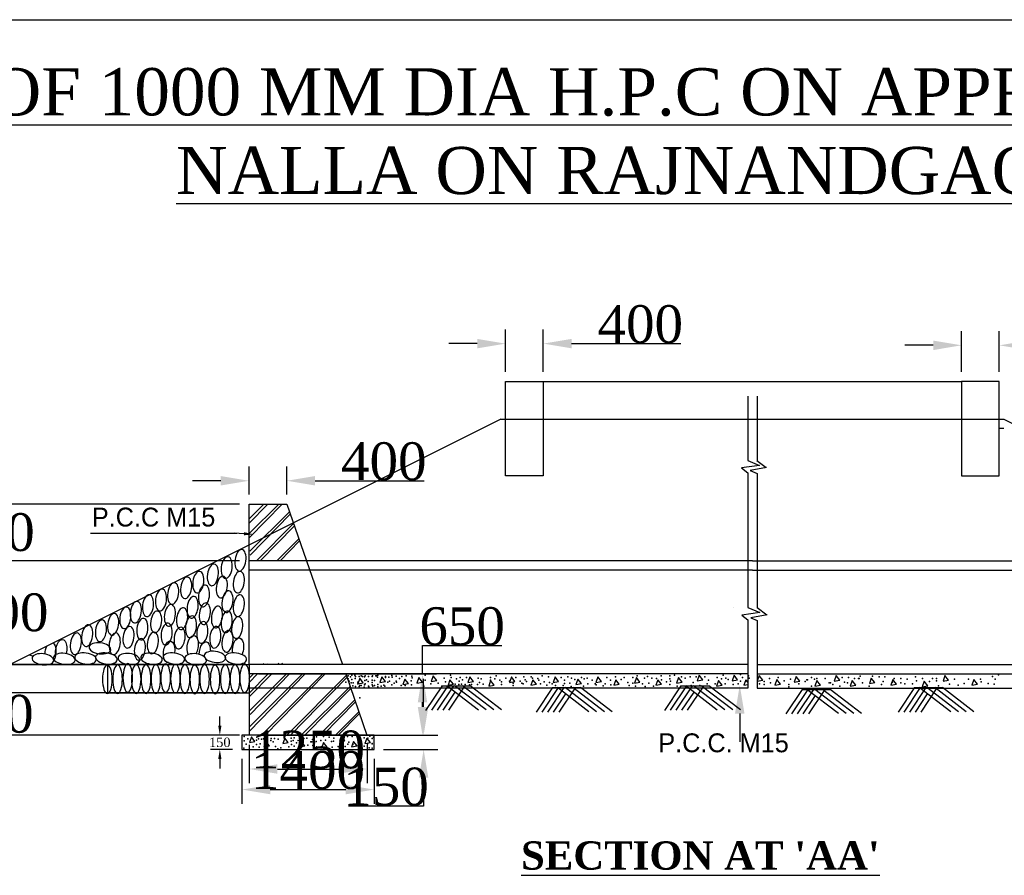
# Model space of a CAD drawing. Header units: millimetres. Extents: x -1995464 to 2763072, y 540154 to 1556955.
# Tile 3 of 24: x 1275063 to 1285497, y 1326621 to 1335686. Entities that reach past the tile are written whole.
import ezdxf

# ---------------------------------------------------------------- set-up
doc = ezdxf.new("R2010")
doc.units = ezdxf.units.MM
doc.header["$MEASUREMENT"] = 0
doc.styles.get("Standard").update_dxf_attribs({"font": 'times.ttf'})
doc.dimstyles.get("Standard").update_dxf_attribs({"dimtxt": 400, "dimasz": 300, "dimexe": 150, "dimexo": 100, "dimgap": 0.09, "dimtad": 1, "dimtih": 1, "dimtoh": 1, "dimdec": 0, "dimzin": 0, "dimdsep": 46, "dimtxsty": 'Standard', "dimcen": 0.09, "dimadec": 0, "dimazin": 0, "dimtfac": 1, "dimtdec": 0, "dimtofl": 0, "dimtmove": 0, "dimatfit": 3, "dimfxl": 150, "dimtolj": 1, "dimtzin": 0, "dimarcsym": 0})

# ---------------------------------------------------------------- blocks, each defined once
blk = doc.blocks.new('*D70')
at = {"color": 0, "lineweight": -2, "transparency": 16777216}
for p, q in [((1285044, 1331954), (1285044, 1332386)), ((1285444, 1331954), (1285444, 1332386)), ((1284744, 1332236), (1284444, 1332236)), ((1285744, 1332236), (1286899, 1332236))]:
    blk.add_line(p, q, dxfattribs=at)
at = {"color": 0, "lineweight": 25, "transparency": 16777216}
for points in [[(1284744, 1332286), (1284744, 1332186), (1285044, 1332236)], [(1285744, 1332286), (1285744, 1332186), (1285444, 1332236)]]:
    blk.add_solid(points, dxfattribs=at)
at = {"layer": 'Defpoints', "color": 0, "lineweight": 25, "transparency": 16777216}
for p in [(1285444, 1332236), (1285044, 1331854), (1285444, 1331854)]:
    blk.add_point(p, dxfattribs=at)
at = {"color": 0, "transparency": 16777216, "insert": (1286471, 1332440), "char_height": 400, "attachment_point": 5}
blk.add_mtext('\\A1;400', dxfattribs=at)
blk = doc.blocks.new('*D71')
at = {"color": 0, "lineweight": -2, "transparency": 16777216}
for p, q in [((1280212, 1331954), (1280212, 1332404)), ((1280612, 1331954), (1280612, 1332404)), ((1279912, 1332254), (1279612, 1332254)), ((1280912, 1332254), (1282068, 1332254))]:
    blk.add_line(p, q, dxfattribs=at)
at = {"color": 0, "lineweight": 25, "transparency": 16777216}
for points in [[(1279912, 1332304), (1279912, 1332204), (1280212, 1332254)], [(1280912, 1332304), (1280912, 1332204), (1280612, 1332254)]]:
    blk.add_solid(points, dxfattribs=at)
at = {"layer": 'Defpoints', "color": 0, "lineweight": 25, "transparency": 16777216}
for p in [(1280612, 1332254), (1280212, 1331854), (1280612, 1331854)]:
    blk.add_point(p, dxfattribs=at)
at = {"color": 0, "transparency": 16777216, "insert": (1281640, 1332458), "char_height": 400, "attachment_point": 5}
blk.add_mtext('\\A1;400', dxfattribs=at)
blk = doc.blocks.new('*D75')
at = {"color": 0, "lineweight": -2, "transparency": 16777216}
for p, q in [((1279344, 1328404), (1279344, 1328704)), ((1278919, 1328104), (1279494, 1328104)), ((1278919, 1327954), (1279494, 1327954)), ((1279344, 1327654), (1279344, 1327354)), ((1279344, 1327354), (1278548, 1327354))]:
    blk.add_line(p, q, dxfattribs=at)
at = {"color": 0, "lineweight": 25, "transparency": 16777216}
for points in [[(1279294, 1328404), (1279394, 1328404), (1279344, 1328104)], [(1279294, 1327654), (1279394, 1327654), (1279344, 1327954)]]:
    blk.add_solid(points, dxfattribs=at)
at = {"layer": 'Defpoints', "color": 0, "lineweight": 25, "transparency": 16777216}
for p in [(1278819, 1328104), (1278819, 1327954), (1279344, 1327954)]:
    blk.add_point(p, dxfattribs=at)
at = {"color": 0, "transparency": 16777216, "insert": (1278946, 1327558), "char_height": 400, "attachment_point": 5}
blk.add_mtext('\\A1;150', dxfattribs=at)
blk = doc.blocks.new('*D76')
at = {"color": 0, "lineweight": -2, "transparency": 16777216}
for p, q in [((1277494, 1328004), (1277494, 1327597)), ((1278744, 1328004), (1278744, 1327597)), ((1277794, 1327747), (1278444, 1327747))]:
    blk.add_line(p, q, dxfattribs=at)
at = {"color": 0, "lineweight": 25, "transparency": 16777216}
for points in [[(1277794, 1327797), (1277794, 1327697), (1277494, 1327747)], [(1278444, 1327797), (1278444, 1327697), (1278744, 1327747)]]:
    blk.add_solid(points, dxfattribs=at)
at = {"layer": 'Defpoints', "color": 0, "lineweight": 25, "transparency": 16777216}
for p in [(1277494, 1328104), (1278744, 1328104), (1278744, 1327747)]:
    blk.add_point(p, dxfattribs=at)
at = {"color": 0, "transparency": 16777216, "insert": (1278119, 1327951), "char_height": 400, "attachment_point": 5}
blk.add_mtext('\\A1;1250', dxfattribs=at)
blk = doc.blocks.new('*D77')
at = {"color": 0, "lineweight": -2, "transparency": 16777216}
for p, q in [((1277419, 1327854), (1277419, 1327379)), ((1278819, 1327854), (1278819, 1327379)), ((1277719, 1327529), (1278519, 1327529))]:
    blk.add_line(p, q, dxfattribs=at)
at = {"color": 0, "lineweight": 25, "transparency": 16777216}
for points in [[(1277719, 1327579), (1277719, 1327479), (1277419, 1327529)], [(1278519, 1327579), (1278519, 1327479), (1278819, 1327529)]]:
    blk.add_solid(points, dxfattribs=at)
at = {"layer": 'Defpoints', "color": 0, "lineweight": 25, "transparency": 16777216}
for p in [(1277419, 1327954), (1278819, 1327954), (1278819, 1327529)]:
    blk.add_point(p, dxfattribs=at)
at = {"color": 0, "transparency": 16777216, "insert": (1278119, 1327733), "char_height": 400, "attachment_point": 5}
blk.add_mtext('\\A1;1400', dxfattribs=at)
blk = doc.blocks.new('*D78')
at = {"color": 0, "lineweight": -2, "transparency": 16777216}
for p, q in [((1274763, 1329154), (1274763, 1329454)), ((1277394, 1328854), (1274613, 1328854)), ((1277394, 1328554), (1274613, 1328554)), ((1274763, 1328254), (1274763, 1327954)), ((1274763, 1327954), (1273922, 1327954))]:
    blk.add_line(p, q, dxfattribs=at)
at = {"color": 0, "lineweight": 25, "transparency": 16777216}
for points in [[(1274713, 1329154), (1274813, 1329154), (1274763, 1328854)], [(1274713, 1328254), (1274813, 1328254), (1274763, 1328554)]]:
    blk.add_solid(points, dxfattribs=at)
at = {"layer": 'Defpoints', "color": 0, "lineweight": 25, "transparency": 16777216}
for p in [(1277494, 1328854), (1274763, 1328554), (1277494, 1328554)]:
    blk.add_point(p, dxfattribs=at)
at = {"color": 0, "transparency": 16777216, "insert": (1274342, 1328158), "char_height": 400, "attachment_point": 5}
blk.add_mtext('\\A1;300', dxfattribs=at)
blk = doc.blocks.new('*D79')
at = {"color": 0, "lineweight": -2, "transparency": 16777216}
for p, q in [((1274758, 1328854), (1274758, 1329154)), ((1277394, 1328554), (1274608, 1328554)), ((1277394, 1328104), (1274608, 1328104)), ((1274758, 1327804), (1274758, 1327504))]:
    blk.add_line(p, q, dxfattribs=at)
at = {"color": 0, "lineweight": 25, "transparency": 16777216}
for points in [[(1274708, 1328854), (1274808, 1328854), (1274758, 1328554)], [(1274708, 1327804), (1274808, 1327804), (1274758, 1328104)]]:
    blk.add_solid(points, dxfattribs=at)
at = {"layer": 'Defpoints', "color": 0, "lineweight": 25, "transparency": 16777216}
for p in [(1277494, 1328554), (1274758, 1328104), (1277494, 1328104)]:
    blk.add_point(p, dxfattribs=at)
at = {"color": 0, "transparency": 16777216, "insert": (1274758, 1328329), "char_height": 400, "attachment_point": 5}
blk.add_mtext('\\A1;450', dxfattribs=at)
blk = doc.blocks.new('*D80')
at = {"color": 0, "lineweight": -2, "transparency": 16777216}
for p, q in [((1277394, 1329954), (1274614, 1329954)), ((1274764, 1329654), (1274764, 1329608)), ((1274764, 1329154), (1274764, 1329201)), ((1277394, 1328854), (1274614, 1328854))]:
    blk.add_line(p, q, dxfattribs=at)
at = {"color": 0, "lineweight": 25, "transparency": 16777216}
for points in [[(1274714, 1329654), (1274814, 1329654), (1274764, 1329954)], [(1274714, 1329154), (1274814, 1329154), (1274764, 1328854)]]:
    blk.add_solid(points, dxfattribs=at)
at = {"layer": 'Defpoints', "color": 0, "lineweight": 25, "transparency": 16777216}
for p in [(1274764, 1329954), (1277494, 1329954), (1277494, 1328854)]:
    blk.add_point(p, dxfattribs=at)
at = {"color": 0, "transparency": 16777216, "insert": (1274764, 1329404), "char_height": 400, "attachment_point": 5}
blk.add_mtext('\\A1;1100', dxfattribs=at)
blk = doc.blocks.new('*D81')
at = {"color": 0, "lineweight": -2, "transparency": 16777216}
for p, q in [((1274770, 1330854), (1274770, 1331154)), ((1277394, 1330554), (1274620, 1330554)), ((1277394, 1329954), (1274620, 1329954)), ((1274770, 1329654), (1274770, 1329354))]:
    blk.add_line(p, q, dxfattribs=at)
at = {"color": 0, "lineweight": 25, "transparency": 16777216}
for points in [[(1274720, 1330854), (1274820, 1330854), (1274770, 1330554)], [(1274720, 1329654), (1274820, 1329654), (1274770, 1329954)]]:
    blk.add_solid(points, dxfattribs=at)
at = {"layer": 'Defpoints', "color": 0, "lineweight": 25, "transparency": 16777216}
for p in [(1277494, 1330554), (1274770, 1329954), (1277494, 1329954)]:
    blk.add_point(p, dxfattribs=at)
at = {"color": 0, "transparency": 16777216, "insert": (1274770, 1330254), "char_height": 400, "attachment_point": 5}
blk.add_mtext('\\A1;600', dxfattribs=at)
blk = doc.blocks.new('*D82')
at = {"color": 0, "lineweight": -2, "transparency": 16777216}
for p, q in [((1277494, 1330654), (1277494, 1330951)), ((1277894, 1330654), (1277894, 1330951)), ((1277194, 1330801), (1276894, 1330801)), ((1278194, 1330801), (1279350, 1330801))]:
    blk.add_line(p, q, dxfattribs=at)
at = {"color": 0, "lineweight": 25, "transparency": 16777216}
for points in [[(1277194, 1330851), (1277194, 1330751), (1277494, 1330801)], [(1278194, 1330851), (1278194, 1330751), (1277894, 1330801)]]:
    blk.add_solid(points, dxfattribs=at)
at = {"layer": 'Defpoints', "color": 0, "lineweight": 25, "transparency": 16777216}
for p in [(1277894, 1330801), (1277494, 1330554), (1277894, 1330554)]:
    blk.add_point(p, dxfattribs=at)
at = {"color": 0, "transparency": 16777216, "insert": (1278922, 1331005), "char_height": 400, "attachment_point": 5}
blk.add_mtext('\\A1;400', dxfattribs=at)
blk = doc.blocks.new('*D69')
at = {"color": 0, "lineweight": -2, "transparency": 16777216}
for p, q in [((1279332, 1328754), (1279332, 1329054)), ((1279332, 1329054), (1280172, 1329054)), ((1277594, 1328754), (1279482, 1328754)), ((1279332, 1328404), (1279332, 1328454)), ((1277594, 1328104), (1279482, 1328104))]:
    blk.add_line(p, q, dxfattribs=at)
at = {"color": 0, "lineweight": 25, "transparency": 16777216}
for points in [[(1279282, 1328454), (1279382, 1328454), (1279332, 1328754)], [(1279282, 1328404), (1279382, 1328404), (1279332, 1328104)]]:
    blk.add_solid(points, dxfattribs=at)
at = {"layer": 'Defpoints', "color": 0, "lineweight": 25, "transparency": 16777216}
for p in [(1277494, 1328754), (1279332, 1328754), (1277494, 1328104)]:
    blk.add_point(p, dxfattribs=at)
at = {"color": 0, "transparency": 16777216, "insert": (1279752, 1329258), "char_height": 400, "attachment_point": 5}
blk.add_mtext('\\A1;650', dxfattribs=at)

msp = doc.modelspace()

# ---------------------------------------------------------------- linework, layer by layer
at = {"color": 0}
for p, q in [((1266081.2, 1335686.2), (1310781.2, 1335686.2)), ((1280212.1, 1331354.2), (1280212.1, 1331854.2)), ((1280212.1, 1331854.2), (1280612.1, 1331854.2)), ((1280612.1, 1331854.2), (1280612.1, 1330854.2)), ((1280612.1, 1331854.2), (1285043.5, 1331854.2)), ((1285443.5, 1331854.2), (1285043.5, 1331854.2)), ((1285043.5, 1331854.2), (1285043.5, 1330854.2)), ((1285443.5, 1331354.2), (1285443.5, 1331854.2)), ((1282777.8, 1331698.4), (1282777.8, 1331016.3)), ((1282877.8, 1331698.4), (1282877.8, 1331013)), ((1280162.1, 1331454.2), (1274962.1, 1328854.2)), ((1280162.1, 1331454.2), (1285493.5, 1331452)), ((1285493.5, 1331452), (1290693.5, 1328852)), ((1280212.1, 1330854.2), (1280212.1, 1331354.2)), ((1285493.5, 1331354.2), (1285443.5, 1331354.2)), ((1285443.5, 1330854.2), (1285443.5, 1331354.2)), ((1282904, 1330964.1), (1282714.1, 1330937.9)), ((1282777.8, 1331017.2), (1282904, 1330964.1)), ((1282875.4, 1331014.7), (1282974.6, 1330941.3)), ((1280612.1, 1330854.2), (1280212.1, 1330854.2)), ((1282714.1, 1330937.9), (1282777.8, 1330884.9)), ((1282777.8, 1330884.9), (1282777.8, 1329457)), ((1282977.8, 1330941.3), (1282805.4, 1330908.9)), ((1282805.4, 1330908.9), (1282877.8, 1330877.3)), ((1282877.8, 1330877.4), (1282877.8, 1329455.2)), ((1285043.5, 1330854.2), (1285443.5, 1330854.2)), ((1277651.6, 1330551.9), (1277492.3, 1330392.8)), ((1277493.8, 1328854.2), (1277493.8, 1330554.2)), ((1277493.8, 1330554.2), (1277893.8, 1330554.2)), ((1277688, 1330548.3), (1277495.2, 1330351.2)), ((1277810, 1330554.2), (1277496.9, 1330241.5)), ((1277846.2, 1330554.2), (1277499.8, 1330199.9)), ((1277893.8, 1330554.2), (1278483.6, 1328854.2)), ((1277921.8, 1330473.4), (1277501.5, 1330053.5)), ((1277930.7, 1330447.9), (1277504.4, 1330012)), ((1277965.5, 1330347.5), (1277571.9, 1329954.2)), ((1277365, 1330240.8), (1275812.7, 1330240.8)), ((1277439.9, 1330239.3), (1277339.8, 1330244.1)), ((1277974, 1330323.1), (1277613.3, 1329954.2)), ((1278021, 1330187.5), (1277787.6, 1329954.2)), ((1278029.2, 1330163.8), (1277824.4, 1329954.2)), ((1282827.8, 1329954.2), (1277493.8, 1329954.2)), ((1282827.8, 1329954.2), (1288161.8, 1329954.2)), ((1282827.8, 1329854.2), (1277493.8, 1329854.2)), ((1282827.8, 1329854.2), (1288161.8, 1329854.2)), ((1282625.5, 1329459.8), (1282625.5, 1329459.8)), ((1282905, 1329404.3), (1282715, 1329378.1)), ((1282780.5, 1329456.6), (1282905, 1329404.3)), ((1282877.8, 1329458.9), (1282982.3, 1329381.4)), ((1282715, 1329378.1), (1282777.8, 1329325.8)), ((1282777.8, 1329325.8), (1282777.8, 1328604.2)), ((1282985.5, 1329381.4), (1282813.1, 1329349.1)), ((1282813.1, 1329349.1), (1282877.8, 1329320.8)), ((1282877.8, 1329320.8), (1282877.8, 1328604.2)), ((1274962.1, 1328854.2), (1277493.8, 1328854.2)), ((1275993.8, 1328854.2), (1275993.8, 1328545)), ((1282777.8, 1328854.2), (1277493.8, 1328854.2)), ((1277493.8, 1328854.2), (1277493.8, 1328104.2)), ((1277652.2, 1328865.6), (1277640.9, 1328854.2)), ((1277688.6, 1328862), (1277681, 1328854.2)), ((1277810.6, 1328867.9), (1277796.9, 1328854.2)), ((1277846.8, 1328867.9), (1277833.5, 1328854.2)), ((1282877.8, 1328854.2), (1288161.8, 1328854.2)), ((1277540.8, 1328754.2), (1277492.9, 1328706.4)), ((1282777.8, 1328754.2), (1277493.8, 1328754.2)), ((1278059.3, 1328754.2), (1277493.8, 1328189.2)), ((1278089.4, 1328754.2), (1277493.8, 1328145)), ((1277493.8, 1328754.2), (1277493.8, 1328654.2)), ((1277583.2, 1328754.2), (1277495.8, 1328664.9)), ((1277696.8, 1328754.2), (1277497.5, 1328555.1)), ((1277735.7, 1328754.2), (1277500.4, 1328513.6)), ((1277889.5, 1328754.2), (1277502.1, 1328367.2)), ((1277924.1, 1328754.2), (1277505, 1328325.6)), ((1278275, 1328754.2), (1277624.4, 1328104.2)), ((1278300.5, 1328754.2), (1277665, 1328104.2)), ((1278524, 1328737.8), (1277899.7, 1328114.2)), ((1278531.6, 1328715.9), (1277933.5, 1328104.2)), ((1278518.3, 1328754.2), (1278743.8, 1328104.2)), ((1278666.8, 1328708.5), (1278645.9, 1328649.5)), ((1278645.9, 1328649.5), (1278705, 1328659.9)), ((1278705, 1328659.9), (1278666.8, 1328708.5)), ((1278901.9, 1328724.1), (1278881.1, 1328665.2)), ((1278881.1, 1328665.2), (1278940.1, 1328675.6)), ((1278940.1, 1328675.6), (1278901.9, 1328724.1)), ((1279144.9, 1328700.6), (1279124.1, 1328641.7)), ((1279183.1, 1328652.1), (1279144.9, 1328700.6)), ((1279293.9, 1328716.3), (1279273.1, 1328657.3)), ((1279273.1, 1328657.3), (1279332.1, 1328667.7)), ((1279332.1, 1328667.7), (1279293.9, 1328716.3)), ((1279445.5, 1328733.6), (1279424.7, 1328674.7)), ((1279424.7, 1328674.7), (1279483.7, 1328685.1)), ((1279483.7, 1328685.1), (1279445.5, 1328733.6)), ((1279623.1, 1328692.8), (1279602.3, 1328633.8)), ((1279661.3, 1328644.2), (1279623.1, 1328692.8)), ((1279834.8, 1328724.1), (1279813.9, 1328665.2)), ((1279813.9, 1328665.2), (1279873, 1328675.6)), ((1279873, 1328675.6), (1279834.8, 1328724.1)), ((1280054.3, 1328685), (1280033.4, 1328626)), ((1280092.5, 1328636.4), (1280054.3, 1328685)), ((1280273.8, 1328724.1), (1280252.9, 1328665.2)), ((1280252.9, 1328665.2), (1280312, 1328675.6)), ((1280312, 1328675.6), (1280273.8, 1328724.1)), ((1280501.1, 1328692.8), (1280480.3, 1328633.8)), ((1280539.3, 1328644.2), (1280501.1, 1328692.8)), ((1280736.3, 1328724.1), (1280715.4, 1328665.2)), ((1280715.4, 1328665.2), (1280774.5, 1328675.6)), ((1280774.5, 1328675.6), (1280736.3, 1328724.1)), ((1280979.3, 1328700.6), (1280958.4, 1328641.7)), ((1281017.5, 1328652.1), (1280979.3, 1328700.6)), ((1281190.9, 1328724.1), (1281170.1, 1328665.2)), ((1281170.1, 1328665.2), (1281229.1, 1328675.6)), ((1281229.1, 1328675.6), (1281190.9, 1328724.1)), ((1281379.1, 1328692.8), (1281358.2, 1328633.8)), ((1281417.3, 1328644.2), (1281379.1, 1328692.8)), ((1281598.6, 1328716.3), (1281577.7, 1328657.3)), ((1281577.7, 1328657.3), (1281636.8, 1328667.7)), ((1281636.8, 1328667.7), (1281598.6, 1328716.3)), ((1281825.9, 1328692.8), (1281805.1, 1328633.8)), ((1281864.1, 1328644.2), (1281825.9, 1328692.8)), ((1282045.4, 1328716.3), (1282024.5, 1328657.3)), ((1282024.5, 1328657.3), (1282083.6, 1328667.7)), ((1282083.6, 1328667.7), (1282045.4, 1328716.3)), ((1282264.9, 1328739.8), (1282244, 1328680.8)), ((1282244, 1328680.8), (1282303.1, 1328691.2)), ((1282303.1, 1328691.2), (1282264.9, 1328739.8)), ((1282468.7, 1328685), (1282447.9, 1328626)), ((1282506.9, 1328636.4), (1282468.7, 1328685)), ((1282633.3, 1328739.8), (1282612.5, 1328680.8)), ((1282612.5, 1328680.8), (1282671.5, 1328691.2)), ((1282671.5, 1328691.2), (1282633.3, 1328739.8)), ((1282758.7, 1328692.8), (1282737.9, 1328633.8)), ((1282777.8, 1328668.6), (1282758.7, 1328692.8)), ((1282877.8, 1328754.2), (1288161.8, 1328754.2)), ((1282900.4, 1328736.1), (1282879.5, 1328677.1)), ((1282879.5, 1328677.1), (1282938.6, 1328687.5)), ((1282938.6, 1328687.5), (1282900.4, 1328736.1)), ((1283087, 1328693.7), (1283066.2, 1328634.7)), ((1283125.2, 1328645.1), (1283087, 1328693.7)), ((1283290.7, 1328727.6), (1283269.8, 1328668.6)), ((1283269.8, 1328668.6), (1283328.9, 1328679)), ((1283328.9, 1328679), (1283290.7, 1328727.6)), ((1283511.3, 1328685.2), (1283490.4, 1328626.2)), ((1283549.5, 1328636.7), (1283511.3, 1328685.2)), ((1283714.9, 1328736.1), (1283694.1, 1328677.1)), ((1283694.1, 1328677.1), (1283753.1, 1328687.5)), ((1283753.1, 1328687.5), (1283714.9, 1328736.1)), ((1283884.6, 1328685.2), (1283863.8, 1328626.2)), ((1283922.8, 1328636.7), (1283884.6, 1328685.2)), ((1284088.2, 1328710.6), (1284067.4, 1328651.7)), ((1284067.4, 1328651.7), (1284126.4, 1328662.1)), ((1284126.4, 1328662.1), (1284088.2, 1328710.6)), ((1284317.3, 1328693.7), (1284296.5, 1328634.7)), ((1284355.5, 1328645.1), (1284317.3, 1328693.7)), ((1284648.2, 1328676.7), (1284627.4, 1328617.8)), ((1284686.4, 1328628.2), (1284648.2, 1328676.7)), ((1284868.8, 1328736.1), (1284848, 1328677.1)), ((1284848, 1328677.1), (1284907, 1328687.5)), ((1284907, 1328687.5), (1284868.8, 1328736.1)), ((1285174.2, 1328693.7), (1285153.4, 1328634.7)), ((1285212.4, 1328645.1), (1285174.2, 1328693.7)), ((1282777.8, 1328604.2), (1277493.8, 1328604.2)), ((1278564.1, 1328622.1), (1278045.8, 1328104.2)), ((1278571.5, 1328600.8), (1278086, 1328104.2)), ((1279124.1, 1328641.7), (1279183.1, 1328652.1)), ((1279538.9, 1328628.4), (1279365.3, 1328368.3)), ((1279599, 1328628.4), (1279425.7, 1328368.7)), ((1279659.1, 1328628.4), (1279486, 1328369.1)), ((1279538.9, 1328628.4), (1279836.4, 1328628.4)), ((1279675.4, 1328562.8), (1279546.4, 1328369.4)), ((1279924.6, 1328371.8), (1279589.8, 1328628.4)), ((1279602.3, 1328633.8), (1279661.3, 1328644.2)), ((1279770.8, 1328615.7), (1279606.8, 1328369.8)), ((1280006.1, 1328372.3), (1279672, 1328628.4)), ((1280087.7, 1328372.8), (1279754.2, 1328628.4)), ((1280169.2, 1328373.3), (1279836.4, 1328628.4)), ((1280033.4, 1328626), (1280092.5, 1328636.4)), ((1280480.3, 1328633.8), (1280539.3, 1328644.2)), ((1280710.1, 1328609.6), (1280536.6, 1328349.4)), ((1280770.3, 1328609.6), (1280596.9, 1328349.8)), ((1280830.4, 1328609.6), (1280657.3, 1328350.2)), ((1280710.1, 1328609.6), (1281007.6, 1328609.6)), ((1281095.8, 1328352.9), (1280761, 1328609.6)), ((1280942.1, 1328596.8), (1280778, 1328350.9)), ((1281177.4, 1328353.4), (1280843.2, 1328609.6)), ((1281258.9, 1328353.9), (1280925.4, 1328609.6)), ((1280958.4, 1328641.7), (1281017.5, 1328652.1)), ((1281340.4, 1328354.4), (1281007.6, 1328609.6)), ((1281358.2, 1328633.8), (1281417.3, 1328644.2)), ((1281805.1, 1328633.8), (1281864.1, 1328644.2)), ((1282070.3, 1328628.4), (1281896.7, 1328368.3)), ((1282130.4, 1328628.4), (1281957, 1328368.7)), ((1282190.5, 1328628.4), (1282017.4, 1328369.1)), ((1282070.3, 1328628.4), (1282367.7, 1328628.4)), ((1282206.8, 1328562.8), (1282077.8, 1328369.4)), ((1282456, 1328371.8), (1282121.2, 1328628.4)), ((1282302.2, 1328615.7), (1282138.1, 1328369.8)), ((1282537.5, 1328372.3), (1282203.4, 1328628.4)), ((1282619, 1328372.8), (1282285.5, 1328628.4)), ((1282700.6, 1328373.3), (1282367.7, 1328628.4)), ((1282447.9, 1328626), (1282506.9, 1328636.4)), ((1282737.9, 1328633.8), (1282777.8, 1328640.9)), ((1282877.8, 1328604.2), (1288161.8, 1328604.2)), ((1283066.2, 1328634.7), (1283125.2, 1328645.1)), ((1283354.9, 1328590.7), (1283181.3, 1328330.6)), ((1283415, 1328590.7), (1283241.6, 1328330.9)), ((1283475.1, 1328590.7), (1283302, 1328331.3)), ((1283354.9, 1328590.7), (1283652.3, 1328590.7)), ((1283740.6, 1328334.1), (1283405.7, 1328590.7)), ((1283586.8, 1328577.9), (1283422.7, 1328332.1)), ((1283822.1, 1328334.6), (1283487.9, 1328590.7)), ((1283490.4, 1328626.2), (1283549.5, 1328636.7)), ((1283903.6, 1328335.1), (1283570.1, 1328590.7)), ((1283985.1, 1328335.6), (1283652.3, 1328590.7)), ((1283863.8, 1328626.2), (1283922.8, 1328636.7)), ((1284296.5, 1328634.7), (1284355.5, 1328645.1)), ((1284545, 1328609.6), (1284371.4, 1328349.4)), ((1284605.1, 1328609.6), (1284431.7, 1328349.8)), ((1284665.2, 1328609.6), (1284492.1, 1328350.2)), ((1284545, 1328609.6), (1284842.4, 1328609.6)), ((1284930.7, 1328352.9), (1284595.9, 1328609.6)), ((1284776.9, 1328596.8), (1284612.8, 1328350.9)), ((1284627.4, 1328617.8), (1284686.4, 1328628.2)), ((1285012.2, 1328353.4), (1284678, 1328609.6)), ((1285093.7, 1328353.9), (1284760.2, 1328609.6)), ((1285175.2, 1328354.4), (1284842.4, 1328609.6)), ((1285153.4, 1328634.7), (1285212.4, 1328645.1)), ((1275993.8, 1328554), (1277502.1, 1328554)), ((1278613.7, 1328479.1), (1278238.5, 1328104.2)), ((1278620.8, 1328458.6), (1278274.4, 1328104.2)), ((1280846.7, 1328543.9), (1280717.6, 1328350.6)), ((1283491.4, 1328525.1), (1283362.3, 1328331.7)), ((1284681.5, 1328543.9), (1284552.5, 1328350.6)), ((1278657.4, 1328353.1), (1278408.3, 1328104.2)), ((1277184.3, 1328204.4), (1277184.3, 1328304.6)), ((1278664.1, 1328333.8), (1278439.7, 1328104.2)), ((1282694.1, 1328334.9), (1282694.1, 1328034.4)), ((1277318.7, 1328104.2), (1277084.1, 1328104.2)), ((1277493.8, 1328104.2), (1277418.8, 1328104.2)), ((1277418.8, 1328104.2), (1277418.8, 1327954.2)), ((1278743.8, 1328104.2), (1277493.8, 1328104.2)), ((1277518.3, 1328087), (1277497.5, 1328028.1)), ((1277497.5, 1328028.1), (1277556.5, 1328038.5)), ((1277556.5, 1328038.5), (1277518.3, 1328087)), ((1277671.3, 1328040), (1277650.5, 1327981)), ((1277709.5, 1327991.5), (1277671.3, 1328040)), ((1277871.4, 1328075.3), (1277850.5, 1328016.3)), ((1277909.6, 1328026.7), (1277871.4, 1328075.3)), ((1278047.9, 1328040), (1278027.1, 1327981)), ((1278086.1, 1327991.5), (1278047.9, 1328040)), ((1278471.6, 1328098.8), (1278450.7, 1328039.8)), ((1278450.7, 1328039.8), (1278509.8, 1328050.2)), ((1278509.8, 1328050.2), (1278471.6, 1328098.8)), ((1278601, 1328040), (1278580.2, 1327981)), ((1278639.2, 1327991.5), (1278601, 1328040)), ((1278742.2, 1328075.3), (1278721.4, 1328016.3)), ((1278780.4, 1328026.7), (1278742.2, 1328075.3)), ((1278818.8, 1328104.2), (1278743.8, 1328104.2)), ((1278818.8, 1327954.2), (1278818.8, 1328104.2)), ((1277318.7, 1327954.2), (1277084.1, 1327954.2)), ((1277418.8, 1327954.2), (1278818.8, 1327954.2)), ((1277650.5, 1327981), (1277709.5, 1327991.5)), ((1277850.5, 1328016.3), (1277909.6, 1328026.7)), ((1278027.1, 1327981), (1278086.1, 1327991.5)), ((1278283.3, 1328028.3), (1278262.4, 1327969.3)), ((1278262.4, 1327969.3), (1278321.5, 1327979.7)), ((1278321.5, 1327979.7), (1278283.3, 1328028.3)), ((1278580.2, 1327981), (1278639.2, 1327991.5)), ((1278721.4, 1328016.3), (1278780.4, 1328026.7)), ((1277184.3, 1327854), (1277184.3, 1327753.9))]:
    msp.add_line(p, q, dxfattribs=at)
at = {"color": 0, "extrusion": (0, 0, -1)}
for centre, major_axis, ratio in [((1277402.9, 1329958.4), (-15.2, -114.4), 0.5024014), ((1277110.7, 1329803.9), (-15.2, -114.4), 0.5024014), ((1277256.8, 1329881.2), (-15.2, -114.4), 0.5024014), ((1276956, 1329726.6), (-15.2, -114.4), 0.5024014), ((1277385.7, 1329726.6), (-15.2, -114.4), 0.5024014), ((1276689.6, 1329606.4), (-15.2, -114.4), 0.5024014), ((1276827.1, 1329666.5), (-15.2, -114.4), 0.5024014), ((1277205.2, 1329675.1), (-15.2, -114.4), 0.5024014), ((1276560.7, 1329537.7), (-15.2, -114.4), 0.5024014), ((1277016.2, 1329580.6), (-15.2, -114.4), 0.5024014), ((1277265.4, 1329520.5), (-15.2, -114.4), 0.5024014), ((1276294.2, 1329408.9), (-15.2, -114.4), 0.5024014), ((1276423.2, 1329477.6), (-15.2, -114.4), 0.5024014), ((1276895.8, 1329460.4), (-15.2, -114.4), 0.5024014), ((1277024.8, 1329391.8), (-15.2, -114.4), 0.5024014), ((1277385.7, 1329477.6), (-15.2, -114.4), 0.5024014), ((1276053.6, 1329280.1), (-15.2, -114.4), 0.5024014), ((1276182.5, 1329348.8), (-15.2, -114.4), 0.5024014), ((1276509.1, 1329305.9), (-15.2, -114.4), 0.5024014), ((1276655.2, 1329374.6), (-15.2, -114.4), 0.5024014), ((1276784.1, 1329340.2), (-15.2, -114.4), 0.5024014), ((1277153.7, 1329357.4), (-15.2, -114.4), 0.5024014), ((1277256.8, 1329305.9), (-15.2, -114.4), 0.5024014), ((1275924.7, 1329211.5), (-15.2, -114.4), 0.5024014), ((1276363, 1329228.6), (-15.2, -114.4), 0.5024014), ((1276620.8, 1329177.1), (-15.2, -114.4), 0.5024014), ((1276878.7, 1329254.4), (-15.2, -114.4), 0.5024014), ((1276999, 1329194.3), (-15.2, -114.4), 0.5024014), ((1277368.5, 1329245.8), (-15.2, -114.4), 0.5024014), ((1275658.3, 1329074.1), (-15.2, -114.4), 0.5024014), ((1275778.6, 1329159.9), (-15.2, -114.4), 0.5024014), ((1276070.8, 1329074.1), (-15.2, -114.4), 0.5024014), ((1276216.9, 1329142.8), (-15.2, -114.4), 0.5024014), ((1276474.7, 1329082.7), (-15.2, -114.4), 0.5024014), ((1276758.3, 1329134.2), (-15.2, -114.4), 0.5024014), ((1277136.5, 1329142.8), (-15.2, -114.4), 0.5024014), ((1277265.4, 1329099.8), (-15.2, -114.4), 0.5024014), ((1275913.7, 1329025.5), (114.4, -15.2), 0.5024014), ((1276337.2, 1329014), (-15.2, -114.4), 0.5024014), ((1275309.2, 1328909.8), (114.4, -15.2), 0.5024014), ((1275536.3, 1328913.9), (114.4, -15.2), 0.5024014), ((1275760.6, 1328918.3), (114.4, -15.2), 0.5024014), ((1275982.1, 1328918.3), (114.4, -15.2), 0.5024014), ((1276220.6, 1328912.5), (114.4, -15.2), 0.5024014), ((1276460, 1328916.4), (114.4, -15.2), 0.5024014), ((1276697.6, 1328918.3), (114.4, -15.2), 0.5024014), ((1276927.5, 1328909.8), (114.4, -15.2), 0.5024014), ((1277132, 1328935.3), (114.4, -15.2), 0.5024014), ((1277353.4, 1328918.3), (114.4, -15.2), 0.5024014), ((1275992.3, 1328698), (0, -151.2), 0.3375184), ((1276100.6, 1328698), (0, -151.2), 0.3375184), ((1276208.8, 1328712.4), (0, -151.2), 0.3375184), ((1276298.2, 1328699.9), (0, -151.2), 0.3375184), ((1276402.2, 1328699.9), (0, -151.2), 0.3375184), ((1276506.2, 1328699.9), (0, -151.2), 0.3375184), ((1276610.3, 1328710.7), (0, -151.2), 0.3375184), ((1276714.3, 1328703.5), (0, -151.2), 0.3375184), ((1276814.7, 1328699.9), (0, -151.2), 0.3375184), ((1276918.7, 1328696.4), (0, -151.2), 0.3375184), ((1277022.7, 1328699.9), (0, -151.2), 0.3375184), ((1277133.9, 1328696.4), (0, -151.2), 0.3375184), ((1277241.5, 1328699.9), (0, -151.2), 0.3375184), ((1277345.5, 1328699.9), (0, -151.2), 0.3375184), ((1277447.8, 1328709.1), (0, -151.2), 0.3375184)]:
    msp.add_ellipse(centre, major_axis=major_axis, ratio=ratio, dxfattribs=at)
for centre, major_axis, start_param, end_param in [((1275388.8, 1328973.6), (-15.2, -114.4), 3.3990132, 5.3963345), ((1275503.6, 1329005.4), (-15.2, -114.4), 1.0834626, 4.9633714), ((1276646.6, 1328988.2), (-15.2, -114.4), 6.149739, 11.0359612), ((1276895.8, 1329048.3), (-15.2, -114.4), 0.6284832, 5.4232736), ((1277024.8, 1328979.6), (-15.2, -114.4), 7.6246169, 10.8115723), ((1277377.1, 1329022.6), (-15.2, -114.4), 1.0982872, 5.2295883), ((1275388.8, 1328973.6), (-15.2, -114.4), 1.4297807, 2.2272239), ((1275110.7, 1328912.7), (114.4, -15.2), 5.172934, 5.5523754)]:
    msp.add_ellipse(centre, major_axis=major_axis, ratio=0.5024014, start_param=start_param, end_param=end_param, dxfattribs=at)
at = {"color": 0}
for p in [(1277493.8, 1328754.1), (1278520.3, 1328668.2), (1278544.2, 1328735.2), (1278544.2, 1328701.7), (1278556.2, 1328677.8), (1278568.7, 1328724.4), (1278584.9, 1328740), (1278584.9, 1328696.9), (1278613.6, 1328742.4), (1278618.4, 1328706.5), (1278623.2, 1328725.6), (1278647.1, 1328668.2), (1278659.1, 1328728), (1278680.6, 1328735.2), (1278695, 1328728), (1278718.9, 1328723.2), (1278721.3, 1328685), (1278726.1, 1328735.2), (1278738.1, 1328692.2), (1278757.2, 1328673), (1278759.6, 1328725.6), (1278797.9, 1328689.8), (1278797.9, 1328663.5), (1278800.3, 1328725.6), (1278802.7, 1328732.8), (1278824.2, 1328685), (1278838.6, 1328735.2), (1278845.8, 1328735.2), (1278855.4, 1328718.5), (1278860.2, 1328740), (1278939.1, 1328728), (1278939.1, 1328716.1), (1278963.1, 1328665.9), (1278975, 1328718.5), (1278982.2, 1328677.8), (1279006.2, 1328737.6), (1279010.9, 1328718.5), (1279054, 1328730.4), (1279054, 1328677.8), (1279056.4, 1328665.9), (1279087.5, 1328706.5), (1279111.5, 1328728), (1279159.3, 1328732.8), (1279212, 1328680.2), (1279219.2, 1328730.4), (1279221.6, 1328711.3), (1279359.9, 1328740.6), (1279359.9, 1328686.7), (1279560, 1328709.8), (1279575.4, 1328671.4), (1279629.3, 1328740.6), (1279637, 1328717.5), (1279690.9, 1328702.1), (1279719.1, 1328677), (1279729.4, 1328717.5), (1279757, 1328692.2), (1279798.7, 1328717.5), (1279921.9, 1328709.8), (1279937.3, 1328663.7), (1279952.7, 1328702.1), (1280052.8, 1328717.5), (1280052.8, 1328686.7), (1280099, 1328702.1), (1280114.4, 1328732.9), (1280152.9, 1328686.7), (1280168.3, 1328671.4), (1280214.5, 1328709.8), (1280253, 1328679), (1280322.3, 1328717.5), (1280368.5, 1328679), (1280407, 1328725.2), (1280420.7, 1328692.2), (1280435.8, 1328673.2), (1280484, 1328725.2), (1280499.4, 1328709.8), (1280553.4, 1328707.3), (1280564.8, 1328688.4), (1280599.5, 1328732.9), (1280622.6, 1328671.4), (1280668.8, 1328725.2), (1280676.5, 1328663.7), (1280799.7, 1328717.5), (1280838.2, 1328686.7), (1280871.9, 1328722.5), (1280909.9, 1328711.1), (1280946, 1328694.4), (1281015.3, 1328717.5), (1281046.1, 1328702.1), (1281076.9, 1328709.8), (1281130.7, 1328686.7), (1281284.7, 1328717.5), (1281323.2, 1328686.7), (1281377.1, 1328725.2), (1281438.7, 1328694.4), (1281469.5, 1328717.5), (1281508, 1328663.7), (1281561.9, 1328717.5), (1281607.6, 1328733.9), (1281685.1, 1328709.8), (1281717.6, 1328726.3), (1281762.1, 1328709.8), (1281812.4, 1328707.3), (1281862.2, 1328732.9), (1281865.5, 1328692.2), (1281916.1, 1328671.4), (1281954.6, 1328732.9), (1281954.6, 1328702.1), (1281960.3, 1328677), (1282000.8, 1328740.6), (1282077.8, 1328725.2), (1282116.3, 1328709.8), (1282170.2, 1328725.2), (1282201, 1328663.7), (1282231.8, 1328725.2), (1282324.2, 1328725.2), (1282362.7, 1328686.7), (1282455.1, 1328717.5), (1282501.3, 1328702.1), (1282516.7, 1328740.6), (1282547.5, 1328709.8), (1282570.6, 1328694.4), (1282701.5, 1328748.3), (1282701.5, 1328679), (1282724.6, 1328717.5), (1282786.2, 1328732.9), (1282793.9, 1328709.8), (1282953.3, 1328674.7), (1283010.6, 1328707.4), (1283100.7, 1328715.6), (1283166.2, 1328682.9), (1283231.6, 1328699.3), (1283387.2, 1328674.7), (1283403.5, 1328691.1), (1283411.7, 1328691.1), (1283452.6, 1328715.6), (1283485.4, 1328699.3), (1283509.9, 1328707.4), (1283600, 1328707.4), (1283780.1, 1328715.6), (1283804.6, 1328666.5), (1283845.5, 1328715.6), (1283911, 1328707.4), (1283952, 1328707.4), (1283960.1, 1328707.4), (1283968.3, 1328732), (1284099.3, 1328732), (1284173, 1328723.8), (1284213.9, 1328674.7), (1284230.3, 1328723.8), (1284312.1, 1328666.5), (1284328.5, 1328707.4), (1284402.2, 1328707.4), (1284467.6, 1328699.3), (1284557.7, 1328723.8), (1284565.9, 1328682.9), (1284631.3, 1328707.4), (1284705, 1328674.7), (1284737.8, 1328707.4), (1284778.7, 1328707.4), (1284778.7, 1328682.9), (1284971.3, 1328699.4), (1285116.9, 1328699.4), (1285244.3, 1328699.4), (1285253.4, 1328672.1), (1285371.7, 1328726.6), (1285399, 1328699.4), (1285435.4, 1328744.8), (1277494.6, 1328640.9), (1278577.7, 1328658.7), (1278592.1, 1328627.6), (1278596.9, 1328658.7), (1278623.2, 1328620.4), (1278647.1, 1328649.1), (1278661.5, 1328622.8), (1278668.7, 1328630), (1278683, 1328632.4), (1278714.1, 1328613.3), (1278716.5, 1328639.6), (1278723.7, 1328649.1), (1278759.6, 1328625.2), (1278764.4, 1328618), (1278797.9, 1328637.2), (1278805.1, 1328625.2), (1278821.9, 1328630), (1278857.8, 1328618), (1278860.2, 1328641.9), (1278893.7, 1328625.2), (1278922.4, 1328634.8), (1278934.3, 1328625.2), (1279008.5, 1328639.6), (1279032.5, 1328656.3), (1279106.7, 1328630), (1279147.4, 1328630), (1279214.4, 1328637.2), (1279344.5, 1328625.2), (1279421.5, 1328648.3), (1279498.4, 1328656), (1279536.9, 1328625.2), (1279677.4, 1328646.7), (1279715.3, 1328642.9), (1279745.7, 1328646.7), (1279783.3, 1328640.6), (1279829.1, 1328639.2), (1279852.6, 1328640.6), (1279916.3, 1328642.9), (1279973.2, 1328646.7), (1280168.3, 1328640.6), (1280291.5, 1328656), (1280291.5, 1328632.9), (1280383.9, 1328656), (1280399.3, 1328648.3), (1280584.1, 1328648.3), (1280648.2, 1328635.4), (1280705.1, 1328650.5), (1280743, 1328631.6), (1280822.8, 1328632.9), (1280837.8, 1328654.3), (1280892.1, 1328656), (1280906.1, 1328620.2), (1281038.8, 1328624), (1281084.6, 1328648.3), (1281161.5, 1328648.3), (1281171.5, 1328639.2), (1281247.4, 1328627.8), (1281269.3, 1328648.3), (1281327, 1328639.2), (1281523.4, 1328632.9), (1281561.9, 1328656), (1281588.7, 1328624), (1281662, 1328648.3), (1281691, 1328620.2), (1281731.3, 1328656), (1281778.3, 1328624), (1281954.6, 1328640.6), (1282031.6, 1328625.2), (1282116.3, 1328625.2), (1282177.9, 1328632.9), (1282270.3, 1328632.9), (1282347.3, 1328648.3), (1282432, 1328648.3), (1282539.8, 1328648.3), (1282624.5, 1328640.6), (1282678.4, 1328648.3), (1282904.2, 1328650.2), (1282953.3, 1328642), (1283018.8, 1328658.4), (1283215.3, 1328642), (1283215.3, 1328617.5), (1283321.7, 1328650.2), (1283321.7, 1328650.2), (1283452.6, 1328625.7), (1283640.9, 1328658.4), (1283657.3, 1328658.4), (1283681.8, 1328642), (1283755.5, 1328625.7), (1283837.4, 1328658.4), (1283992.9, 1328658.4), (1284066.6, 1328625.7), (1284197.5, 1328642), (1284402.2, 1328658.4), (1284443.1, 1328650.2), (1284524.9, 1328650.2), (1284798.3, 1328626.6), (1284916.6, 1328644.8), (1285007.7, 1328635.7), (1285071.4, 1328653.9), (1285326.2, 1328653.9), (1285389.9, 1328644.8), (1278666.2, 1328502.5), (1277443.4, 1328090.7), (1277443.4, 1328046), (1277480, 1328066.4), (1277573.6, 1328054.2), (1277593.9, 1328066.4), (1277626.4, 1328062.3), (1277646.8, 1328066.4), (1277679.3, 1328070.4), (1277724.1, 1328050.1), (1277728.1, 1328070.4), (1277748.5, 1328033.8), (1277764.7, 1328070.4), (1277801.3, 1328062.3), (1277939.7, 1328074.5), (1277939.7, 1328042), (1277960, 1328050.1), (1277972.2, 1328078.5), (1278012.9, 1328050.1), (1278037.3, 1328066.4), (1278045.4, 1328082.6), (1278069.8, 1328070.4), (1278073.9, 1328070.4), (1278106.4, 1328074.5), (1278147.1, 1328033.8), (1278159.3, 1328033.8), (1278167.4, 1328058.2), (1278204.1, 1328037.9), (1278208.1, 1328086.7), (1278252.9, 1328050.1), (1278281.3, 1328090.7), (1278305.8, 1328054.2), (1278342.4, 1328082.6), (1278366.8, 1328037.9), (1278387.1, 1328042), (1278391.2, 1328074.5), (1278476.6, 1328078.5), (1278537.6, 1328090.7), (1278586.4, 1328090.7), (1278655.6, 1328078.5), (1278712.5, 1328078.5), (1278753.2, 1328074.5), (1278773.5, 1328094.8), (1278798, 1328070.4), (1278814.2, 1328082.6), (1277439.3, 1327968.8), (1277463.7, 1328009.5), (1277536.9, 1327981), (1277573.6, 1328005.4), (1277602, 1327976.9), (1277610.2, 1328013.5), (1277772.9, 1327985.1), (1277797.3, 1327960.7), (1277829.8, 1327972.9), (1277915.2, 1327981), (1277943.7, 1328005.4), (1277972.2, 1327989.1), (1277996.6, 1328025.7), (1278118.6, 1328001.3), (1278171.5, 1327997.3), (1278187.8, 1328025.7), (1278208.1, 1327981), (1278256.9, 1327981), (1278374.9, 1327976.9), (1278440, 1327985.1), (1278460.3, 1327997.3), (1278513.2, 1327985.1), (1278541.7, 1328009.5), (1278549.8, 1328029.8), (1278594.6, 1328005.4), (1278663.7, 1327989.1), (1278675.9, 1328025.7), (1278712.5, 1327989.1), (1278749.1, 1328013.5), (1278765.4, 1327972.9), (1278798, 1328017.6), (1278798, 1328013.5), (1278798, 1327968.8)]:
    msp.add_point(p, dxfattribs=at)
for points in [[(1277439.1, 1330222.6), (1277440.7, 1330255.9), (1277540, 1330234.4)], [(1282644, 1328334.9), (1282744.1, 1328334.9), (1282694.1, 1328635.4)], [(1277167.6, 1328204.4), (1277201, 1328204.4), (1277184.3, 1328104.2)], [(1277167.6, 1327854), (1277201, 1327854), (1277184.3, 1327954.2)]]:
    msp.add_solid(points, dxfattribs=at)

# ---------------------------------------------------------------- texts
for s, insert, char_height, width, attachment_point in [('{\\LCONSTRUCTION OF 1000 MM DIA H.P.C ON APPROACH ROAD AND DIVERSION  OF BRIDGE ACROSS GOPALPUR NALLA ON RAJNANDGAON - KAWARDHA - PONDI ROAD (SH - 05).}', (1288394.5, 1334424.3), 500, 40190.225, 5), ('{\\fVrinda|b0|i0|c0|p2;P.C.C M15}', (1275828.5, 1330516.3), 200, 3330.744, 1), ('{\\fVrinda|b0|i0|c0|p2; \\PP.C.C. M15}', (1281831.1, 1328457.8), 200, 3330.744, 1), ("{\\fTimes New Roman|b1|i0|c0|p18;\\LSECTION AT 'AA'}", (1280375.8, 1326980.7), 300, 4550.051, 1)]:
    msp.add_mtext(s, dxfattribs=dict(at, insert=insert, char_height=char_height, width=width, attachment_point=attachment_point))
at = {"color": 0, "insert": (1277184.3, 1328029.2), "char_height": 100.18, "attachment_point": 5}
msp.add_mtext('\\A1;150', dxfattribs=at)

# ---------------------------------------------------------------- dimensions: what is measured, and where the dimension line sits
at = {"color": 0}
for base, p1, p2, picture, middle in [((1280612.1, 1332254), (1280212.1, 1331854.2), (1280612.1, 1331854.2), '*D71', (1281640, 1332457.5)), ((1285443.5, 1332236), (1285043.5, 1331854.2), (1285443.5, 1331854.2), '*D70', (1286471.4, 1332439.5)), ((1277893.8, 1330801.2), (1277493.8, 1330554.2), (1277893.8, 1330554.2), '*D82', (1278921.7, 1331004.7)), ((1278743.8, 1327747.3), (1277493.8, 1328104.2), (1278743.8, 1328104.2), '*D76', (1278118.8, 1327950.9)), ((1278818.8, 1327529.1), (1277418.8, 1327954.2), (1278818.8, 1327954.2), '*D77', (1278118.8, 1327732.6))]:
    dim = msp.add_linear_dim(base=base, p1=p1, p2=p2, dimstyle='Standard', dxfattribs=at)
    dim.commit()
    dim.dimension.update_dxf_attribs({"geometry": picture, "text_midpoint": middle})
for base, p1, p2, picture, middle in [((1274770.4, 1329954.2), (1277493.8, 1330554.2), (1277493.8, 1329954.2), '*D81', (1274770.4, 1330254.2)), ((1274764.1, 1329954.2), (1277493.8, 1328854.2), (1277493.8, 1329954.2), '*D80', (1274764.1, 1329404.2)), ((1279332.1, 1328754.2), (1277493.8, 1328104.2), (1277493.8, 1328754.2), '*D69', (1279751.9, 1329257.8)), ((1274762.9, 1328554), (1277493.8, 1328854.2), (1277493.8, 1328554), '*D78', (1274342.4, 1328157.5)), ((1274758, 1328104.2), (1277493.8, 1328554), (1277493.8, 1328104.2), '*D79', (1274758, 1328329.1)), ((1279343.7, 1327954.2), (1278818.8, 1328104.2), (1278818.8, 1327954.2), '*D75', (1278945.8, 1327557.8))]:
    dim = msp.add_linear_dim(base=base, p1=p1, p2=p2, angle=90, dimstyle='Standard', dxfattribs=at)
    dim.commit()
    dim.dimension.update_dxf_attribs({"geometry": picture, "text_midpoint": middle})

doc.saveas('drawing.dxf')
